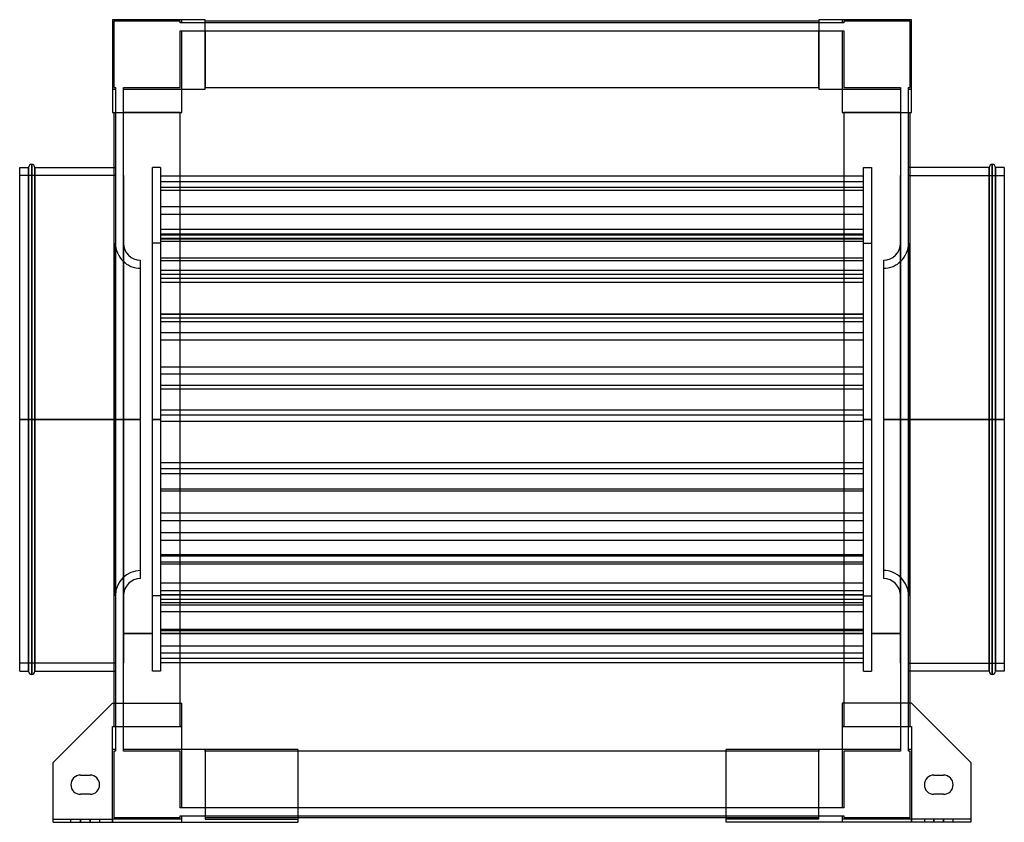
# Model space of a CAD drawing. Header units: millimetres. Extents: x -308 to 308, y -252 to 250.
import ezdxf

# ---------------------------------------------------------------- set-up
doc = ezdxf.new("R2010")
doc.units = ezdxf.units.MM
doc.layers.add('MAIN-1', color=7, linetype='Continuous')
doc.layers.add('MAIN-2', color=7, linetype='Continuous')

msp = doc.modelspace()

# ---------------------------------------------------------------- linework, layer by layer
at = {"layer": 'MAIN-1'}
for p, q in [((-192, 250), (-250, 250)), ((-250, 250), (-250, 192)), ((-192, 206.5), (-192, 250)), ((192, 249), (-192, 249)), ((192, 250), (192, 206.5)), ((250, 250), (192, 250)), ((250, 192), (250, 250)), ((-206.5, 192), (-206.5, 206.5)), ((-206.5, 206.5), (-192, 206.5)), ((-192, 207.5), (192, 207.5)), ((192, 206.5), (206.5, 206.5)), ((206.5, 206.5), (206.5, 192)), ((-250, 192), (-206.5, 192)), ((-249, 192), (-249, -177.5)), ((-207.5, -177.5), (-207.5, 192)), ((206.5, 192), (250, 192)), ((207.5, 192), (207.5, -177.5)), ((249, -177.5), (249, 192)), ((-308, 0), (-308, 157.5)), ((-308, 157.5), (-302.5, 157.5)), ((-302.5, 0), (-302.5, 157.5)), ((-300.5, 0), (-300.5, 159.5)), ((-298.5, 157.5), (-298.5, 0)), ((-298.5, 157.5), (-249, 157.5)), ((298.5, 157.5), (249, 157.5)), ((298.5, 0), (298.5, 157.5)), ((300.5, 159.5), (300.5, 0)), ((302.5, 157.5), (302.5, 0)), ((308, 157.5), (302.5, 157.5)), ((308, 157.5), (308, 0)), ((-298.5, 0), (-298.5, -157.5)), ((298.5, 0), (249, 0)), ((298.5, 0), (300.5, 0)), ((300.5, 0), (300.5, -159.5)), ((302.5, 0), (300.5, 0)), ((308, 0), (302.5, 0)), ((302.5, 0), (302.5, -157.5)), ((308, 0), (308, -157.5)), ((-302.5, 0), (-308, 0)), ((-308, -157.5), (-308, 0)), ((-300.5, 0), (-302.5, 0)), ((-302.5, -157.5), (-302.5, 0)), ((-298.5, 0), (-300.5, 0)), ((-300.5, -159.5), (-300.5, 0)), ((-249, 0), (-298.5, 0)), ((298.5, -157.5), (298.5, 0)), ((-308, -157.5), (-302.5, -157.5)), ((-298.5, -157.5), (-249, -157.5)), ((298.5, -157.5), (249, -157.5)), ((308, -157.5), (302.5, -157.5)), ((-250, -177.5), (-287, -214.5)), ((-250, -177.5), (-206.5, -177.5)), ((-206.5, -206.5), (-206.5, -177.5)), ((250, -177.5), (206.5, -177.5)), ((206.5, -177.5), (206.5, -206.5)), ((287, -214.5), (250, -177.5)), ((-134, -206.5), (-206.5, -206.5)), ((-134, -206.5), (-134, -252)), ((134, -207.5), (-134, -207.5)), ((206.5, -206.5), (134, -206.5)), ((134, -252), (134, -206.5)), ((-287, -252), (-287, -214.5)), ((287, -214.5), (287, -252)), ((-270, -222.5), (-264, -222.5)), ((264, -222.5), (270, -222.5)), ((-264, -234.5), (-270, -234.5)), ((270, -234.5), (264, -234.5)), ((-287, -252), (-134, -252)), ((-134, -249), (134, -249)), ((287, -252), (134, -252))]:
    msp.add_line(p, q, dxfattribs=at)
for centre, radius, start, end in [((-300.5, 157.5), 2, 89.99998, 180.00002), ((-300.5, 157.5), 2, 0, 89.99998), ((300.5, 157.5), 2, 89.99998, 180.00002), ((300.5, 157.5), 2, 0, 89.99998), ((-300.5, -157.5), 2, 180.00002, 270.00002), ((-300.5, -157.5), 2, 270.00002, 0), ((300.5, -157.5), 2, 180.00002, 270.00002), ((300.5, -157.5), 2, 270.00002, 0), ((-270, -228.5), 6, 89.99998, 180.00002), ((-264, -228.5), 6, 0, 89.99998), ((264, -228.5), 6, 89.99998, 180.00002), ((270, -228.5), 6, 0, 89.99998), ((-270, -228.5), 6, 180.00002, 270.00002), ((-264, -228.5), 6, 270.00002, 0), ((264, -228.5), 6, 180.00002, 270.00002), ((270, -228.5), 6, 270.00002, 0)]:
    msp.add_arc(centre, radius, start, end, dxfattribs=at)
at = {"layer": 'MAIN-2'}
for p, q in [((-250, 250), (-250, 250)), ((-250, 250), (-250, 250)), ((-207.5, 249), (-249, 249)), ((-249, 249), (-249, 207.5)), ((-249, 249), (-249, 249)), ((-207.5, 248), (-207.5, 249)), ((-207.5, 249), (-207.5, 249)), ((-206.5, 248), (-207.5, 248)), ((-207.5, 248), (-207.5, 248)), ((-206.5, 248), (-206.5, 250)), ((-206.5, 250), (-206.5, 250)), ((-206.5, 250), (-206.5, 250)), ((-206.5, 248), (-206.5, 248)), ((-192, 248), (-206.5, 248)), ((-206.5, 248), (-206.5, 248)), ((-192, 250), (-192, 250)), ((-192, 250), (-192, 250)), ((-192, 249), (-192, 249)), ((-192, 249), (-192, 249)), ((-192, 248), (-192, 248)), ((192, 248), (-192, 248)), ((-192, 248), (-192, 248)), ((192, 250), (192, 250)), ((192, 250), (192, 250)), ((192, 249), (192, 249)), ((192, 249), (192, 249)), ((192, 248), (192, 248)), ((206.5, 248), (192, 248)), ((192, 248), (192, 248)), ((206.5, 250), (206.5, 250)), ((206.5, 250), (206.5, 248)), ((206.5, 250), (206.5, 250)), ((206.5, 248), (206.5, 248)), ((207.5, 248), (206.5, 248)), ((206.5, 248), (206.5, 248)), ((207.5, 249), (207.5, 248)), ((207.5, 249), (207.5, 249)), ((249, 249), (207.5, 249)), ((207.5, 248), (207.5, 248)), ((249, 207.5), (249, 249)), ((249, 249), (249, 249)), ((250, 250), (250, 250)), ((250, 250), (250, 250)), ((-207.5, 207.5), (-207.5, 243)), ((-207.5, 243), (-206.5, 243)), ((-207.5, 243), (-207.5, 243)), ((-206.5, 243), (-192, 243)), ((-206.5, 243), (-206.5, 243)), ((-206.5, 243), (-206.5, 243)), ((-206.5, 206.5), (-206.5, 243)), ((-192, 243), (-192, 243)), ((-192, 243), (192, 243)), ((-192, 243), (-192, 243)), ((-192, 243), (-192, 207.5)), ((192, 243), (192, 243)), ((192, 243), (206.5, 243)), ((192, 243), (192, 243)), ((192, 207.5), (192, 243)), ((206.5, 243), (207.5, 243)), ((206.5, 243), (206.5, 243)), ((206.5, 243), (206.5, 243)), ((206.5, 243), (206.5, 206.5)), ((207.5, 243), (207.5, 207.5)), ((207.5, 243), (207.5, 243)), ((-250, 206.5), (-250, 206.5)), ((-250, 206.5), (-248, 206.5)), ((-250, 206.5), (-250, 206.5)), ((-249, 207.5), (-248, 207.5)), ((-249, 207.5), (-249, 207.5)), ((-248, 207.5), (-248, 206.5)), ((-248, 207.5), (-248, 207.5)), ((-248, 206.5), (-248, 192)), ((-248, 206.5), (-248, 206.5)), ((-248, 206.5), (-248, 206.5)), ((-243, 207.5), (-243, 207.5)), ((-243, 206.5), (-243, 207.5)), ((-243, 207.5), (-207.5, 207.5)), ((-243, 206.5), (-243, 206.5)), ((-243, 206.5), (-243, 206.5)), ((-243, 192), (-243, 206.5)), ((-243, 206.5), (-206.5, 206.5)), ((-207.5, 207.5), (-207.5, 207.5)), ((-206.5, 206.5), (-206.5, 206.5)), ((-206.5, 206.5), (-206.5, 206.5)), ((-206.5, 206.5), (-206.5, 206.5)), ((-206.5, 206.5), (-206.5, 206.5)), ((-206.5, 206.5), (-206.5, 206.5)), ((-206.5, 206.5), (-206.5, 206.5)), ((-192, 207.5), (-192, 207.5)), ((-192, 207.5), (-192, 207.5)), ((-192, 206.5), (-192, 207.5)), ((-192, 207.5), (-192, 207.5)), ((-192, 207.5), (-192, 207.5)), ((-192, 206.5), (-192, 206.5)), ((-192, 206.5), (-192, 206.5)), ((-192, 206.5), (-192, 206.5)), ((-192, 206.5), (-192, 206.5)), ((192, 207.5), (192, 207.5)), ((192, 207.5), (192, 206.5)), ((192, 207.5), (192, 207.5)), ((192, 207.5), (192, 207.5)), ((192, 207.5), (192, 207.5)), ((192, 206.5), (192, 206.5)), ((192, 206.5), (192, 206.5)), ((192, 206.5), (192, 206.5)), ((192, 206.5), (192, 206.5)), ((206.5, 206.5), (206.5, 206.5)), ((206.5, 206.5), (243, 206.5)), ((206.5, 206.5), (206.5, 206.5)), ((206.5, 206.5), (206.5, 206.5)), ((206.5, 206.5), (206.5, 206.5)), ((206.5, 206.5), (206.5, 206.5)), ((206.5, 206.5), (206.5, 206.5)), ((207.5, 207.5), (243, 207.5)), ((207.5, 207.5), (207.5, 207.5)), ((243, 207.5), (243, 206.5)), ((243, 207.5), (243, 207.5)), ((243, 206.5), (243, 192)), ((243, 206.5), (243, 206.5)), ((243, 206.5), (243, 206.5)), ((248, 207.5), (248, 207.5)), ((248, 206.5), (248, 207.5)), ((248, 207.5), (249, 207.5)), ((248, 206.5), (248, 206.5)), ((248, 206.5), (248, 206.5)), ((248, 192), (248, 206.5)), ((248, 206.5), (250, 206.5)), ((249, 207.5), (249, 207.5)), ((250, 206.5), (250, 206.5)), ((250, 206.5), (250, 206.5)), ((-250, 192), (-250, 192)), ((-250, 192), (-250, 192)), ((-249, 192), (-249, 192)), ((-249, 192), (-249, 192)), ((-248, 192), (-248, -192)), ((-248, 192), (-248, 192)), ((-248, 192), (-248, 192)), ((-243, 192), (-243, 192)), ((-243, -192), (-243, 192)), ((-243, 192), (-243, 192)), ((-207.5, 192), (-243, 192)), ((-207.5, 192), (-207.5, 192)), ((-207.5, 192), (-207.5, 192)), ((-207.5, 192), (-206.5, 192)), ((-207.5, 192), (-207.5, 192)), ((-207.5, 192), (-207.5, 192)), ((-206.5, 192), (-206.5, 192)), ((-206.5, 192), (-206.5, 192)), ((-206.5, 192), (-206.5, 192)), ((-206.5, 192), (-206.5, 192)), ((206.5, 192), (206.5, 192)), ((206.5, 192), (207.5, 192)), ((206.5, 192), (206.5, 192)), ((206.5, 192), (206.5, 192)), ((206.5, 192), (206.5, 192)), ((207.5, 192), (207.5, 192)), ((243, 192), (207.5, 192)), ((207.5, 192), (207.5, 192)), ((207.5, 192), (207.5, 192)), ((207.5, 192), (207.5, 192)), ((243, 192), (243, -192)), ((243, 192), (243, 192)), ((243, 192), (243, 192)), ((248, 192), (248, 192)), ((248, -192), (248, 192)), ((248, 192), (248, 192)), ((249, 192), (249, 192)), ((249, 192), (249, 192)), ((250, 192), (250, 192)), ((250, 192), (250, 192)), ((-302.5, 157.5), (-302.5, 0)), ((-300.5, 159.5), (-300.5, 0)), ((-298.5, 0), (-298.5, 157.5)), ((-249, 157.5), (-248, 157.5)), ((-225, 0), (-225, 157.5)), ((-220, 157.5), (-225, 157.5)), ((-220, 157.5), (-220, 0)), ((220, 0), (220, 157.5)), ((220, 157.5), (225, 157.5)), ((225, 157.5), (225, 0)), ((249, 157.5), (248, 157.5)), ((298.5, 157.5), (298.5, 0)), ((300.5, 0), (300.5, 159.5)), ((302.5, 0), (302.5, 157.5)), ((-248, 152.5), (-308, 152.5)), ((-248, 152.5), (-248, 0)), ((-243, 152.5), (-243, 0)), ((-220, 152.35), (220, 152.35)), ((-220, 148.81), (220, 148.81)), ((243, 0), (243, 152.5)), ((248, 0), (248, 152.5)), ((248, 152.5), (308, 152.5)), ((-220, 145.25), (220, 145.25)), ((-220, 143.46), (220, 143.46)), ((-220, 133.1), (220, 133.1)), ((-220, 128.43), (220, 128.43)), ((-220, 118.94), (220, 118.94)), ((-220, 116.17), (220, 116.17)), ((-220, 115.4), (220, 115.4)), ((-220, 113.3), (220, 113.3)), ((-220, 113.04), (220, 113.04)), ((-220, 111.5), (220, 111.5)), ((-248.09, 0), (-248.09, 110.26)), ((-248.09, 110.26), (-248.09, 0)), ((-248.09, 110.26), (-248, 110.26)), ((-243.09, 110.24), (-243.09, 0)), ((-243, 110.24), (-243.09, 110.24)), ((-220, 110.25), (-225, 110.25)), ((220, 110.25), (225, 110.25)), ((243, 110.24), (243.09, 110.24)), ((243.09, 0), (243.09, 110.24)), ((248.09, 110.26), (248, 110.26)), ((248.09, 0), (248.09, 110.26)), ((248.09, 110.26), (248.09, 0)), ((-232.34, 0), (-232.34, 99.51)), ((-220, 101.14), (220, 101.14)), ((-220, 99.35), (220, 99.35)), ((232.34, 99.51), (232.34, 0)), ((-220, 93.31), (220, 93.31)), ((-220, 90.84), (220, 90.84)), ((-220, 88.32), (220, 88.32)), ((-220, 85.85), (220, 85.85)), ((-220, 66.12), (220, 66.12)), ((-220, 65.86), (220, 65.86)), ((-220, 63.55), (220, 63.55)), ((-220, 61.28), (220, 61.28)), ((-220, 54.32), (220, 54.32)), ((-220, 49.87), (220, 49.87)), ((-220, 32.87), (220, 32.87)), ((-220, 28.42), (220, 28.42)), ((-220, 21.45), (220, 21.45)), ((-220, 19.18), (220, 19.18)), ((-308, 0), (-302.5, 0)), ((-308, 0), (-248, 0)), ((-302.5, 0), (-300.5, 0)), ((-302.5, 0), (-302.5, -157.5)), ((-300.5, 0), (-300.5, -159.5)), ((-300.5, 0), (-298.5, 0)), ((-298.5, 0), (-248, 0)), ((-232.34, 0), (-248.09, 0)), ((-248.09, 0), (-248.09, -110.26)), ((-248, 0), (-248, -152.5)), ((-243.09, 0), (-243, 0)), ((-243.09, 0), (-243.09, -110.24)), ((-232.34, 0), (-243.09, 0)), ((-243, 0), (-243, 0)), ((-243, 0), (-243, -152.5)), ((-225, 0), (-220, 0)), ((-220, 0), (-225, 0)), ((-220, 5.94), (220, 5.94)), ((-220, 2.82), (220, 2.82)), ((-220, 2.79), (220, 2.79)), ((-220, 0), (-220, -157.5)), ((225, 0), (220, 0)), ((220, 0), (225, 0)), ((225, 0), (225, -157.5)), ((232.34, 0), (248.09, 0)), ((232.34, 0), (243.09, 0)), ((243, 0), (243, 0)), ((243.09, 0), (243, 0)), ((243, -152.5), (243, 0)), ((243.09, -110.24), (243.09, 0)), ((308, 0), (248, 0)), ((249, 0), (248, 0)), ((248.09, 0), (248.09, -110.26)), ((298.5, 0), (298.5, -157.5)), ((-248, 0), (-308, 0)), ((-298.5, -157.5), (-298.5, 0)), ((-248, 0), (-249, 0)), ((-248.09, 0), (-232.34, 0)), ((-248.09, -110.26), (-248.09, 0)), ((-243, 0), (-243.09, 0)), ((-243.09, 0), (-232.34, 0)), ((-243, 0), (-243, 0)), ((-232.34, -99.51), (-232.34, 0)), ((-225, -157.5), (-225, 0)), ((-220, 0), (-225, 0)), ((-225, 0), (-220, 0)), ((-220, -1.07), (220, -1.07)), ((220, -157.5), (220, 0)), ((220, 0), (225, 0)), ((225, 0), (220, 0)), ((248.09, 0), (232.34, 0)), ((232.34, 0), (232.34, -99.51)), ((243.09, 0), (232.34, 0)), ((243, 0), (243, 0)), ((243, 0), (243.09, 0)), ((248, 0), (308, 0)), ((248, 0), (298.5, 0)), ((248, -152.5), (248, 0)), ((248.09, -110.26), (248.09, 0)), ((298.5, 0), (300.5, 0)), ((300.5, -159.5), (300.5, 0)), ((300.5, 0), (302.5, 0)), ((302.5, 0), (308, 0)), ((302.5, -157.5), (302.5, 0)), ((-220, -26.92), (220, -26.92)), ((-220, -30.78), (220, -30.78)), ((-220, -30.8), (220, -30.8)), ((-220, -33.93), (220, -33.93)), ((-220, -43.47), (220, -43.47)), ((-220, -44.76), (220, -44.76)), ((-220, -58.41), (220, -58.41)), ((-220, -63.24), (220, -63.24)), ((-220, -70.64), (220, -70.64)), ((-220, -75.47), (220, -75.47)), ((-220, -84.58), (220, -84.58)), ((-220, -85.36), (220, -85.36)), ((-220, -89.11), (220, -89.11)), ((-220, -90.4), (220, -90.4)), ((-220, -102.14), (220, -102.14)), ((-248, -110.26), (-248.09, -110.26)), ((-243, -110.24), (-243.09, -110.24)), ((-220, -110.25), (-225, -110.25)), ((-220, -107.08), (220, -107.08)), ((-220, -109.53), (220, -109.53)), ((-220, -109.77), (220, -109.77)), ((220, -110.25), (225, -110.25)), ((243, -110.24), (243.09, -110.24)), ((248, -110.26), (248.09, -110.26)), ((-220, -112.5), (220, -112.5)), ((-220, -114.47), (220, -114.47)), ((-220, -115.99), (220, -115.99)), ((-220, -120.18), (220, -120.18)), ((-243, -133.87), (-225, -133.87)), ((-225, -133.88), (-243, -133.88)), ((-243, -133.88), (-225, -133.88)), ((-243, -133.88), (-225, -133.88)), ((-220, -131.25), (220, -131.25)), ((-220, -132.03), (220, -132.03)), ((-220, -133.87), (220, -133.87)), ((220, -133.88), (-220, -133.88)), ((-220, -133.88), (220, -133.88)), ((-220, -133.88), (220, -133.88)), ((225, -133.87), (243, -133.87)), ((243, -133.88), (225, -133.88)), ((225, -133.88), (243, -133.88)), ((225, -133.88), (243, -133.88)), ((-220, -141.72), (220, -141.72)), ((-220, -145.91), (220, -145.91)), ((-248, -152.5), (-308, -152.5)), ((-220, -149.4), (220, -149.4)), ((-220, -152.12), (220, -152.12)), ((248, -152.5), (308, -152.5)), ((-249, -157.5), (-248, -157.5)), ((-220, -157.5), (-225, -157.5)), ((220, -157.5), (225, -157.5)), ((249, -157.5), (248, -157.5)), ((-250, -177.5), (-250, -177.5)), ((-250, -177.5), (-250, -177.5)), ((-249, -177.5), (-249, -192)), ((-207.5, -192), (-207.5, -177.5)), ((-206.5, -177.5), (-206.5, -177.5)), ((-206.5, -177.5), (-206.5, -177.5)), ((206.5, -177.5), (206.5, -177.5)), ((206.5, -177.5), (206.5, -177.5)), ((207.5, -177.5), (207.5, -192)), ((249, -192), (249, -177.5)), ((250, -177.5), (250, -177.5)), ((250, -177.5), (250, -177.5)), ((-250, -192), (-206.5, -192)), ((-250, -250), (-250, -192)), ((-250, -192), (-250, -192)), ((-250, -192), (-250, -192)), ((-249, -192), (-249, -192)), ((-249, -192), (-249, -192)), ((-248, -192), (-248, -192)), ((-248, -192), (-248, -192)), ((-248, -192), (-248, -206.5)), ((-243, -192), (-243, -192)), ((-243, -206.5), (-243, -192)), ((-243, -192), (-243, -192)), ((-243, -192), (-207.5, -192)), ((-207.5, -192), (-207.5, -192)), ((-207.5, -192), (-207.5, -192)), ((-206.5, -192), (-207.5, -192)), ((-207.5, -192), (-207.5, -192)), ((-207.5, -192), (-207.5, -192)), ((-206.5, -192), (-206.5, -192)), ((-206.5, -192), (-206.5, -192)), ((-206.5, -192), (-206.5, -192)), ((-206.5, -192), (-206.5, -192)), ((206.5, -192), (250, -192)), ((206.5, -192), (206.5, -192)), ((206.5, -192), (206.5, -192)), ((206.5, -192), (206.5, -192)), ((206.5, -192), (206.5, -192)), ((207.5, -192), (206.5, -192)), ((207.5, -192), (207.5, -192)), ((207.5, -192), (207.5, -192)), ((207.5, -192), (243, -192)), ((207.5, -192), (207.5, -192)), ((207.5, -192), (207.5, -192)), ((243, -192), (243, -192)), ((243, -192), (243, -192)), ((243, -192), (243, -206.5)), ((248, -192), (248, -192)), ((248, -206.5), (248, -192)), ((248, -192), (248, -192)), ((249, -192), (249, -192)), ((249, -192), (249, -192)), ((250, -192), (250, -250)), ((250, -192), (250, -192)), ((250, -192), (250, -192)), ((-250, -206.5), (-250, -206.5)), ((-250, -206.5), (-250, -206.5)), ((-248, -206.5), (-250, -206.5)), ((-248, -207.5), (-249, -207.5)), ((-249, -207.5), (-249, -249)), ((-249, -207.5), (-249, -207.5)), ((-248, -206.5), (-248, -207.5)), ((-248, -206.5), (-248, -206.5)), ((-248, -206.5), (-248, -206.5)), ((-248, -207.5), (-248, -207.5)), ((-243, -206.5), (-243, -206.5)), ((-243, -207.5), (-243, -206.5)), ((-243, -206.5), (-243, -206.5)), ((-206.5, -206.5), (-243, -206.5)), ((-243, -207.5), (-243, -207.5)), ((-207.5, -207.5), (-243, -207.5)), ((-207.5, -207.5), (-207.5, -207.5)), ((-207.5, -243), (-207.5, -207.5)), ((-206.5, -206.5), (-206.5, -206.5)), ((-206.5, -206.5), (-206.5, -206.5)), ((-206.5, -206.5), (-206.5, -206.5)), ((-206.5, -206.5), (-206.5, -206.5)), ((-206.5, -243), (-206.5, -206.5)), ((-206.5, -206.5), (-206.5, -206.5)), ((-206.5, -206.5), (-206.5, -206.5)), ((-192, -206.5), (-192, -206.5)), ((-192, -206.5), (-192, -206.5)), ((-192, -206.5), (-192, -250)), ((-192, -206.5), (-192, -206.5)), ((-192, -206.5), (-192, -206.5)), ((-192, -207.5), (-192, -206.5)), ((-192, -207.5), (-192, -207.5)), ((-192, -207.5), (-192, -207.5)), ((-192, -207.5), (-192, -243)), ((-192, -207.5), (-192, -207.5)), ((-192, -207.5), (-192, -207.5)), ((-134, -207.5), (-192, -207.5)), ((-134, -206.5), (-134, -206.5)), ((-134, -206.5), (-134, -206.5)), ((134, -206.5), (134, -206.5)), ((134, -206.5), (134, -206.5)), ((192, -207.5), (134, -207.5)), ((192, -250), (192, -206.5)), ((192, -206.5), (192, -206.5)), ((192, -206.5), (192, -206.5)), ((192, -206.5), (192, -207.5)), ((192, -206.5), (192, -206.5)), ((192, -206.5), (192, -206.5)), ((192, -207.5), (192, -207.5)), ((192, -207.5), (192, -207.5)), ((192, -243), (192, -207.5)), ((192, -207.5), (192, -207.5)), ((192, -207.5), (192, -207.5)), ((206.5, -206.5), (206.5, -206.5)), ((206.5, -206.5), (206.5, -206.5)), ((243, -206.5), (206.5, -206.5)), ((206.5, -206.5), (206.5, -206.5)), ((206.5, -206.5), (206.5, -243)), ((206.5, -206.5), (206.5, -206.5)), ((206.5, -206.5), (206.5, -206.5)), ((206.5, -206.5), (206.5, -206.5)), ((243, -207.5), (207.5, -207.5)), ((207.5, -207.5), (207.5, -207.5)), ((207.5, -207.5), (207.5, -243)), ((243, -206.5), (243, -206.5)), ((243, -206.5), (243, -207.5)), ((243, -206.5), (243, -206.5)), ((243, -207.5), (243, -207.5)), ((248, -206.5), (248, -206.5)), ((248, -207.5), (248, -206.5)), ((248, -206.5), (248, -206.5)), ((250, -206.5), (248, -206.5)), ((248, -207.5), (248, -207.5)), ((249, -207.5), (248, -207.5)), ((249, -207.5), (249, -207.5)), ((249, -249), (249, -207.5)), ((250, -206.5), (250, -206.5)), ((250, -206.5), (250, -206.5)), ((-287, -214.5), (-287, -214.5)), ((-287, -214.5), (-287, -214.5)), ((287, -214.5), (287, -214.5)), ((287, -214.5), (287, -214.5)), ((-270, -222.5), (-270, -222.5)), ((-270, -222.5), (-270, -222.5)), ((-264, -222.5), (-264, -222.5)), ((-264, -222.5), (-264, -222.5)), ((264, -222.5), (264, -222.5)), ((264, -222.5), (264, -222.5)), ((270, -222.5), (270, -222.5)), ((270, -222.5), (270, -222.5)), ((-276, -228.5), (-276, -228.5)), ((-276, -228.5), (-276, -228.5)), ((-258, -228.5), (-258, -228.5)), ((-258, -228.5), (-258, -228.5)), ((258, -228.5), (258, -228.5)), ((258, -228.5), (258, -228.5)), ((276, -228.5), (276, -228.5)), ((276, -228.5), (276, -228.5)), ((-270, -234.5), (-270, -234.5)), ((-270, -234.5), (-270, -234.5)), ((-264, -234.5), (-264, -234.5)), ((-264, -234.5), (-264, -234.5)), ((264, -234.5), (264, -234.5)), ((264, -234.5), (264, -234.5)), ((270, -234.5), (270, -234.5)), ((270, -234.5), (270, -234.5)), ((-206.5, -243), (-207.5, -243)), ((-207.5, -243), (-207.5, -243)), ((-206.5, -243), (-206.5, -243)), ((-206.5, -243), (-206.5, -243)), ((-192, -243), (-206.5, -243)), ((-192, -243), (-192, -243)), ((-192, -243), (-192, -243)), ((192, -243), (-192, -243)), ((206.5, -243), (192, -243)), ((192, -243), (192, -243)), ((192, -243), (192, -243)), ((207.5, -243), (206.5, -243)), ((206.5, -243), (206.5, -243)), ((206.5, -243), (206.5, -243)), ((207.5, -243), (207.5, -243)), ((-287, -250), (-287, -250)), ((-287, -250), (-287, -250)), ((-287, -250), (-250, -250)), ((-287, -252), (-287, -252)), ((-287, -252), (-287, -252)), ((-276, -252), (-276, -250)), ((-276, -252), (-276, -250)), ((-270, -252), (-270, -250)), ((-270, -252), (-270, -250)), ((-270, -250), (-270, -252)), ((-270, -250), (-270, -252)), ((-264, -250), (-264, -252)), ((-264, -250), (-264, -252)), ((-264, -252), (-264, -250)), ((-264, -252), (-264, -250)), ((-258, -250), (-258, -252)), ((-258, -250), (-258, -252)), ((-250, -250), (-250, -250)), ((-250, -250), (-250, -252)), ((-250, -250), (-250, -250)), ((-206.5, -250), (-250, -250)), ((-250, -252), (-250, -250)), ((-249, -249), (-207.5, -249)), ((-249, -249), (-249, -249)), ((-207.5, -249), (-207.5, -248)), ((-207.5, -248), (-206.5, -248)), ((-207.5, -248), (-207.5, -248)), ((-207.5, -249), (-207.5, -249)), ((-206.5, -248), (-206.5, -248)), ((-206.5, -248), (-192, -248)), ((-206.5, -252), (-206.5, -248)), ((-206.5, -248), (-206.5, -248)), ((-206.5, -250), (-206.5, -250)), ((-206.5, -250), (-206.5, -250)), ((-206.5, -252), (-206.5, -252)), ((-206.5, -252), (-206.5, -252)), ((-192, -248), (-192, -248)), ((-192, -248), (192, -248)), ((-192, -248), (-192, -248)), ((-192, -249), (-192, -249)), ((-192, -249), (-192, -249)), ((-192, -249), (-134, -249)), ((-192, -250), (-192, -250)), ((-192, -250), (-192, -250)), ((-192, -250), (-134, -250)), ((-134, -250), (-134, -250)), ((-134, -250), (-134, -250)), ((-134, -252), (-134, -252)), ((-134, -252), (-134, -252)), ((134, -249), (192, -249)), ((192, -250), (134, -250)), ((134, -250), (134, -250)), ((134, -250), (134, -250)), ((134, -252), (134, -252)), ((134, -252), (134, -252)), ((192, -248), (206.5, -248)), ((192, -248), (192, -248)), ((192, -248), (192, -248)), ((192, -249), (192, -249)), ((192, -249), (192, -249)), ((192, -250), (192, -250)), ((192, -250), (192, -250)), ((206.5, -248), (206.5, -252)), ((206.5, -248), (206.5, -248)), ((206.5, -248), (207.5, -248)), ((206.5, -248), (206.5, -248)), ((206.5, -250), (206.5, -250)), ((250, -250), (206.5, -250)), ((206.5, -250), (206.5, -250)), ((206.5, -252), (206.5, -252)), ((206.5, -252), (206.5, -252)), ((207.5, -248), (207.5, -249)), ((207.5, -248), (207.5, -248)), ((207.5, -249), (249, -249)), ((207.5, -249), (207.5, -249)), ((249, -249), (249, -249)), ((250, -250), (250, -250)), ((287, -250), (250, -250)), ((250, -250), (250, -252)), ((250, -250), (250, -250)), ((250, -252), (250, -250)), ((258, -250), (258, -252)), ((258, -250), (258, -252)), ((264, -250), (264, -252)), ((264, -250), (264, -252)), ((264, -252), (264, -250)), ((264, -252), (264, -250)), ((270, -252), (270, -250)), ((270, -252), (270, -250)), ((270, -250), (270, -252)), ((270, -250), (270, -252)), ((276, -252), (276, -250)), ((276, -252), (276, -250)), ((287, -250), (287, -250)), ((287, -250), (287, -250)), ((287, -252), (287, -252)), ((287, -252), (287, -252))]:
    msp.add_line(p, q, dxfattribs=at)
for centre, radius, start, end in [((-232.34, 110.26), 15.75, 180.00002, 270.00002), ((-232.34, 110.26), 10.75, 180.10661, 270.00002), ((232.34, 110.26), 15.75, 269.99996, 0), ((232.34, 110.26), 10.75, 269.99996, 359.89337), ((-232.34, -110.26), 15.75, 89.99998, 179.99998), ((232.34, -110.26), 15.75, 0, 90.00004), ((-232.34, -110.26), 10.75, 89.99998, 179.89339), ((232.34, -110.26), 10.75, 0.10663, 90.00004)]:
    msp.add_arc(centre, radius, start, end, dxfattribs=at)

doc.saveas('drawing.dxf')
